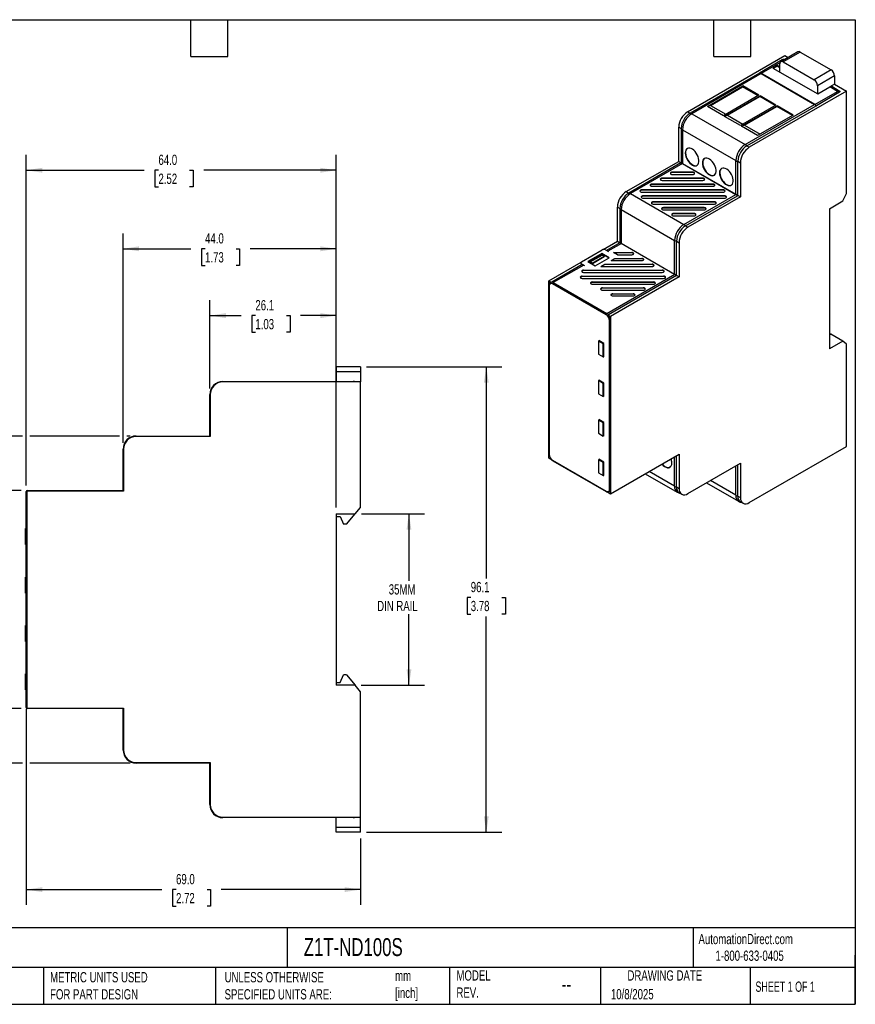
# Model space of a CAD drawing. Header units: millimetres. Extents: x 6 to 273, y 6 to 210.
# Tile 2 of 2: x 101 to 273, y 6 to 210. Entities that reach past the tile are written whole.
import ezdxf

# ---------------------------------------------------------------- set-up
doc = ezdxf.new("R2010")
doc.units = ezdxf.units.MM
doc.linetypes.add('SLD-Solid', pattern=[0])
doc.layers.add('DIMENSIONS', color=140, linetype='SLD-Solid', lineweight=25)
doc.layers.add('TEXT', color=140, linetype='SLD-Solid', lineweight=25)
doc.styles.add('SLDTEXTSTYLE0', font='TXT', dxfattribs={"width": 0.7})
doc.styles.add('SLDTEXTSTYLE1', font='TXT', dxfattribs={"width": 0.65})
doc.dimstyles.new('SLDDIMSTYLE1', dxfattribs={"dimtxt": 2.158008, "dimasz": 3.302, "dimexe": 0, "dimexo": 0.0625, "dimgap": 0.539502, "dimtad": 0, "dimtih": 1, "dimtoh": 1, "dimdec": 1, "dimrnd": 1e-09, "dimzin": 12, "dimdsep": 46, "dimtxsty": 'SLDTEXTSTYLE0', "dimsah": 1, "dimcen": 0.09, "dimadec": 0, "dimazin": 3, "dimtfac": 1, "dimtdec": 1, "dimtofl": 0, "dimtmove": 0, "dimatfit": 3, "dimfxl": 0, "dimfrac": 2, "dimtolj": 1, "dimtzin": 12, "dimarcsym": 0})
doc.dimstyles.new('SLDDIMSTYLE3', dxfattribs={"dimtxt": 2.158008, "dimasz": 3.302, "dimexe": 0, "dimexo": 0.0625, "dimgap": 0.539502, "dimtad": 0, "dimtih": 1, "dimtoh": 1, "dimdec": 1, "dimrnd": 1e-09, "dimzin": 4, "dimdsep": 46, "dimtxsty": 'SLDTEXTSTYLE0', "dimsah": 1, "dimcen": 0.09, "dimadec": 0, "dimazin": 1, "dimtfac": 1, "dimtdec": 1, "dimtofl": 0, "dimtmove": 0, "dimatfit": 3, "dimfxl": 0, "dimfrac": 2, "dimtolj": 1, "dimtzin": 12, "dimarcsym": 0})

# ---------------------------------------------------------------- blocks, each defined once
blk = doc.blocks.new('_D_4')
at = {"layer": 'DIMENSIONS'}
for p, q in [((171.12, 107.58), (184.1, 107.58)), ((180.92, 107.58), (180.92, 93.74)), ((180.92, 72.18), (180.92, 86.88)), ((171.09, 72.18), (184.1, 72.18))]:
    blk.add_line(p, q, dxfattribs=at)
for points in [[(180.92, 107.58), (180.42, 104.28), (181.43, 104.28)], [(180.92, 72.18), (181.43, 75.48), (180.42, 75.48)]]:
    blk.add_solid(points, dxfattribs=at)
at = {"layer": 'DIMENSIONS', "char_height": 2.117, "attachment_point": 1, "style": 'SLDTEXTSTYLE0'}
for s, insert in [('35MM', (176.75, 93.04)), ('DIN RAIL', (174.36, 89.61))]:
    blk.add_mtext(s, dxfattribs=dict(at, insert=insert))
blk = doc.blocks.new('_D_5')
at = {"layer": 'DIMENSIONS'}
for p, q in [((101.16, 123.63), (74.79, 123.63)), ((77.97, 123.63), (77.97, 94.22)), ((121.16, 123.63), (102.69, 123.63)), ((123.35, 123.63), (122.69, 123.63)), ((74.76, 90.31), (74.04, 90.31)), ((74.04, 90.31), (74.04, 86.88)), ((81.17, 90.31), (81.9, 90.31)), ((81.9, 90.31), (81.9, 86.88)), ((74.04, 86.88), (74.76, 86.88)), ((77.97, 56.13), (77.97, 86.4)), ((81.9, 86.88), (81.17, 86.88)), ((101.16, 56.13), (74.79, 56.13)), ((123.35, 56.13), (102.69, 56.13))]:
    blk.add_line(p, q, dxfattribs=at)
for points in [[(77.97, 123.63), (77.46, 120.33), (78.48, 120.33)], [(77.97, 56.13), (78.48, 59.43), (77.46, 59.43)]]:
    blk.add_solid(points, dxfattribs=at)
at = {"layer": 'DIMENSIONS', "char_height": 2.117, "attachment_point": 1, "style": 'SLDTEXTSTYLE0'}
for s, insert in [('67.5', (74.76, 93.52)), ('2.66', (74.76, 89.61))]:
    blk.add_mtext(s, dxfattribs=dict(at, insert=insert))
blk = doc.blocks.new('_D_6')
at = {"layer": 'DIMENSIONS'}
for p, q in [((100.85, 112.38), (88.6, 112.38)), ((91.77, 112.38), (91.77, 94.22)), ((88.57, 90.31), (87.84, 90.31)), ((87.84, 90.31), (87.84, 86.88)), ((94.98, 90.31), (95.7, 90.31)), ((95.7, 90.31), (95.7, 86.88)), ((87.84, 86.88), (88.57, 86.88)), ((91.77, 67.38), (91.77, 86.4)), ((95.7, 86.88), (94.98, 86.88)), ((100.85, 67.38), (88.6, 67.38))]:
    blk.add_line(p, q, dxfattribs=at)
for points in [[(91.77, 112.38), (91.27, 109.08), (92.28, 109.08)], [(91.77, 67.38), (92.28, 70.68), (91.27, 70.68)]]:
    blk.add_solid(points, dxfattribs=at)
at = {"layer": 'DIMENSIONS', "char_height": 2.117, "attachment_point": 1, "style": 'SLDTEXTSTYLE0'}
for s, insert in [('45.0', (88.57, 93.52)), ('1.77', (88.57, 89.61))]:
    blk.add_mtext(s, dxfattribs=dict(at, insert=insert))
blk = doc.blocks.new('_D_7')
at = {"layer": 'DIMENSIONS'}
for p, q in [((139.82, 133.45), (139.82, 151.66)), ((165.92, 108.85), (165.92, 151.66)), ((139.82, 148.48), (146.31, 148.48)), ((149.23, 148.48), (148.5, 148.48)), ((148.5, 148.48), (148.5, 145.05)), ((155.64, 148.48), (156.37, 148.48)), ((156.37, 148.48), (156.37, 145.05)), ((165.92, 148.48), (158.57, 148.48)), ((148.5, 145.05), (149.23, 145.05)), ((156.37, 145.05), (155.64, 145.05))]:
    blk.add_line(p, q, dxfattribs=at)
for points in [[(139.82, 148.48), (143.13, 147.97), (143.13, 148.99)], [(165.92, 148.48), (162.62, 148.99), (162.62, 147.97)]]:
    blk.add_solid(points, dxfattribs=at)
at = {"layer": 'DIMENSIONS', "char_height": 2.117, "attachment_point": 1, "style": 'SLDTEXTSTYLE0'}
for s, insert in [('26.1', (149.23, 151.69)), ('1.03', (149.23, 147.78))]:
    blk.add_mtext(s, dxfattribs=dict(at, insert=insert))
blk = doc.blocks.new('_D_8')
at = {"layer": 'DIMENSIONS'}
for p, q in [((121.92, 122.2), (121.92, 165.44)), ((165.92, 108.85), (165.92, 165.44)), ((121.92, 162.27), (135.91, 162.27)), ((138.84, 162.27), (138.11, 162.27)), ((138.11, 162.27), (138.11, 158.84)), ((145.25, 162.27), (145.97, 162.27)), ((145.97, 162.27), (145.97, 158.84)), ((165.92, 162.27), (148.17, 162.27)), ((138.11, 158.84), (138.84, 158.84)), ((145.97, 158.84), (145.25, 158.84))]:
    blk.add_line(p, q, dxfattribs=at)
for points in [[(121.92, 162.27), (125.23, 161.76), (125.23, 162.78)], [(165.92, 162.27), (162.62, 162.78), (162.62, 161.76)]]:
    blk.add_solid(points, dxfattribs=at)
at = {"layer": 'DIMENSIONS', "char_height": 2.117, "attachment_point": 1, "style": 'SLDTEXTSTYLE0'}
for s, insert in [('44.0', (138.84, 165.48)), ('1.73', (138.84, 161.57))]:
    blk.add_mtext(s, dxfattribs=dict(at, insert=insert))
blk = doc.blocks.new('_D_9')
at = {"layer": 'DIMENSIONS'}
for p, q in [((101.92, 113.45), (101.92, 181.66)), ((165.92, 108.85), (165.92, 181.66)), ((101.92, 178.48), (126.3, 178.48)), ((129.22, 178.48), (128.5, 178.48)), ((128.5, 178.48), (128.5, 175.05)), ((135.63, 178.48), (136.36, 178.48)), ((136.36, 178.48), (136.36, 175.05)), ((165.92, 178.48), (138.56, 178.48)), ((128.5, 175.05), (129.22, 175.05)), ((136.36, 175.05), (135.63, 175.05))]:
    blk.add_line(p, q, dxfattribs=at)
for points in [[(101.92, 178.48), (105.23, 177.97), (105.23, 178.99)], [(165.92, 178.48), (162.62, 178.99), (162.62, 177.97)]]:
    blk.add_solid(points, dxfattribs=at)
at = {"layer": 'DIMENSIONS', "char_height": 2.117, "attachment_point": 1, "style": 'SLDTEXTSTYLE0'}
for s, insert in [('64.0', (129.22, 181.69)), ('2.52', (129.22, 177.78))]:
    blk.add_mtext(s, dxfattribs=dict(at, insert=insert))
blk = doc.blocks.new('_D_10')
at = {"layer": 'DIMENSIONS'}
for p, q in [((101.92, 67.31), (101.92, 26.85)), ((170.92, 40.58), (170.92, 26.85)), ((101.92, 30.02), (129.93, 30.02)), ((132.85, 30.02), (132.13, 30.02)), ((132.13, 30.02), (132.13, 26.59)), ((139.26, 30.02), (139.99, 30.02)), ((139.99, 30.02), (139.99, 26.59)), ((170.92, 30.02), (142.19, 30.02)), ((132.13, 26.59), (132.85, 26.59)), ((139.99, 26.59), (139.26, 26.59))]:
    blk.add_line(p, q, dxfattribs=at)
for points in [[(101.92, 30.02), (105.23, 29.52), (105.23, 30.53)], [(170.92, 30.02), (167.62, 30.53), (167.62, 29.52)]]:
    blk.add_solid(points, dxfattribs=at)
at = {"layer": 'DIMENSIONS', "char_height": 2.117, "attachment_point": 1, "style": 'SLDTEXTSTYLE0'}
for s, insert in [('69.0', (132.85, 33.24)), ('2.72', (132.85, 29.32))]:
    blk.add_mtext(s, dxfattribs=dict(at, insert=insert))
blk = doc.blocks.new('_D_11')
at = {"layer": 'DIMENSIONS'}
for p, q in [((172.19, 137.91), (200.06, 137.91)), ((196.89, 137.91), (196.89, 94.22)), ((193.68, 90.31), (192.96, 90.31)), ((192.96, 90.31), (192.96, 86.88)), ((200.09, 90.31), (200.82, 90.31)), ((200.82, 90.31), (200.82, 86.88)), ((192.96, 86.88), (193.68, 86.88)), ((196.89, 41.85), (196.89, 86.4)), ((200.82, 86.88), (200.09, 86.88)), ((172.19, 41.85), (200.06, 41.85))]:
    blk.add_line(p, q, dxfattribs=at)
for points in [[(196.89, 137.91), (196.38, 134.61), (197.39, 134.61)], [(196.89, 41.85), (197.39, 45.15), (196.38, 45.15)]]:
    blk.add_solid(points, dxfattribs=at)
at = {"layer": 'DIMENSIONS', "char_height": 2.117, "attachment_point": 1, "style": 'SLDTEXTSTYLE0'}
for s, insert in [('96.1', (193.68, 93.52)), ('3.78', (193.68, 89.61))]:
    blk.add_mtext(s, dxfattribs=dict(at, insert=insert))

msp = doc.modelspace()

# ---------------------------------------------------------------- linework, layer by layer
for p, q in [((238.44, 190.56), (258.52, 202.15)), ((257.97, 201.24), (253.29, 198.54)), ((261.2, 202.92), (257.67, 200.88)), ((261.7, 202.87), (258.17, 200.83)), ((258.52, 202.15), (259.2, 201.76)), ((261.7, 202.87), (268.07, 199.2)), ((257.5, 200.66), (253.64, 198.43)), ((256.05, 199.58), (256.93, 200.09)), ((256.05, 199.58), (265.31, 194.23)), ((256.12, 199.54), (256.93, 200.01)), ((257.46, 199.78), (256.93, 200.09)), ((256.93, 200.09), (256.93, 200.01)), ((256.93, 200.01), (257.46, 199.7)), ((257.46, 198.76), (257.46, 200.42)), ((258.17, 200.83), (264.53, 197.16)), ((268.07, 199.2), (264.53, 197.16)), ((253.27, 198.53), (238.95, 190.26)), ((253.61, 198.42), (239.29, 190.15)), ((253.29, 198.54), (253.31, 198.53)), ((253.61, 198.42), (264.64, 192.05)), ((253.86, 198.31), (253.64, 198.43)), ((264.67, 192.07), (253.86, 198.31)), ((253.86, 198.31), (253.86, 198.27)), ((268.78, 197.97), (265.24, 195.93)), ((268.78, 197.97), (268.78, 196.23)), ((242.52, 191.64), (249.85, 195.87)), ((243.14, 191.86), (249.8, 195.71)), ((249.85, 195.87), (249.8, 195.71)), ((252.99, 193.87), (249.8, 195.71)), ((253.15, 193.96), (249.85, 195.87)), ((265.24, 195.93), (265.24, 194.27)), ((265.31, 194.23), (267.79, 195.66)), ((268.78, 196.23), (267.79, 195.66)), ((269.34, 194.76), (267.79, 195.66)), ((268.17, 195.8), (269.72, 194.9)), ((268.78, 196.23), (271.25, 194.8)), ((253.15, 193.96), (245.82, 189.73)), ((246.06, 189.6), (253.38, 193.82)), ((246.67, 189.82), (253.33, 193.67)), ((271.25, 194.8), (251.17, 183.21)), ((253.38, 193.82), (253.33, 193.67)), ((256.52, 191.82), (253.33, 193.67)), ((256.68, 191.92), (253.38, 193.82)), ((264.67, 192.07), (269.34, 194.76)), ((269.68, 194.49), (265.01, 191.79)), ((271.25, 173.65), (271.25, 194.8)), ((243.14, 191.86), (242.52, 191.64)), ((245.82, 189.73), (242.52, 191.64)), ((243.14, 191.86), (246.33, 190.02)), ((256.68, 191.92), (249.36, 187.69)), ((249.59, 187.55), (256.92, 191.78)), ((250.21, 187.78), (256.87, 191.63)), ((250.32, 183.78), (264.64, 192.05)), ((250.66, 183.5), (264.98, 191.77)), ((256.92, 191.78), (256.87, 191.63)), ((260.06, 189.78), (256.87, 191.63)), ((260.22, 189.88), (256.92, 191.78)), ((264.88, 191.87), (265.01, 191.79)), ((238.44, 190.56), (238.95, 190.26)), ((239.29, 190.15), (250.32, 183.78)), ((246.67, 189.82), (246.06, 189.6)), ((249.36, 187.69), (246.06, 189.6)), ((246.67, 189.82), (249.86, 187.98)), ((260.22, 189.88), (252.89, 185.65)), ((236.6, 187.37), (237.11, 187.08)), ((236.6, 180.31), (236.6, 187.37)), ((237.11, 187.08), (237.11, 180.14)), ((250.21, 187.78), (249.59, 187.55)), ((252.89, 185.65), (249.59, 187.55)), ((250.21, 187.78), (253.4, 185.94)), ((237.38, 186.84), (248.41, 180.48)), ((237.38, 186.84), (237.38, 179.9)), ((250.66, 183.5), (251.17, 183.21)), ((225.78, 174.07), (236.6, 180.31)), ((237.04, 179.98), (226.29, 173.77)), ((237.38, 179.86), (226.63, 173.66)), ((236.6, 180.31), (237.09, 180.03)), ((237.08, 180), (237.14, 179.96)), ((237.38, 179.9), (248.41, 173.53)), ((237.38, 179.86), (248.41, 173.49)), ((248.41, 173.53), (248.41, 180.48)), ((248.82, 180.32), (249.33, 180.03)), ((248.82, 173.38), (248.82, 180.32)), ((249.33, 180.03), (249.33, 172.96)), ((241.58, 176.85), (233.18, 176.85)), ((233.18, 176.76), (233.18, 176.85)), ((239.48, 178.06), (235.28, 178.06)), ((235.28, 177.98), (235.28, 178.06)), ((239.48, 177.98), (235.28, 177.98)), ((235.28, 177.6), (239.48, 177.6)), ((239.48, 177.98), (239.48, 178.06)), ((241.58, 176.76), (241.58, 176.85)), ((243.68, 175.64), (231.08, 175.64)), ((231.08, 175.55), (231.08, 175.64)), ((243.68, 175.55), (231.08, 175.55)), ((231.08, 175.18), (243.68, 175.18)), ((241.58, 176.76), (233.18, 176.76)), ((233.18, 176.39), (241.58, 176.39)), ((243.68, 175.55), (243.68, 175.64)), ((225.78, 174.07), (226.29, 173.77)), ((226.63, 173.66), (237.66, 167.29)), ((245.78, 174.43), (228.98, 174.43)), ((228.98, 174.34), (228.98, 174.43)), ((245.78, 174.34), (228.98, 174.34)), ((228.98, 173.97), (245.78, 173.97)), ((246.06, 173.19), (229.26, 173.19)), ((229.26, 173.1), (229.26, 173.19)), ((246.06, 173.1), (229.26, 173.1)), ((229.26, 172.72), (246.06, 172.72)), ((237.66, 167.29), (248.41, 173.49)), ((238, 167.01), (248.75, 173.22)), ((249.33, 172.96), (238.51, 166.72)), ((245.78, 174.34), (245.78, 174.43)), ((246.06, 173.1), (246.06, 173.19)), ((248.41, 173.53), (248.45, 173.51)), ((248.65, 173.31), (248.79, 173.24)), ((248.72, 173.39), (248.69, 173.41)), ((248.84, 173.25), (249.33, 172.96)), ((270.49, 172.15), (271.25, 173.65)), ((223.94, 170.88), (224.45, 170.59)), ((223.94, 163.82), (223.94, 170.88)), ((243.96, 171.97), (231.36, 171.97)), ((231.36, 171.89), (231.36, 171.97)), ((243.96, 171.89), (231.36, 171.89)), ((231.36, 171.51), (243.96, 171.51)), ((241.86, 170.76), (233.46, 170.76)), ((233.46, 170.67), (233.46, 170.76)), ((241.86, 170.67), (241.86, 170.76)), ((243.96, 171.89), (243.96, 171.97)), ((267.71, 170.55), (270.49, 172.15)), ((224.45, 170.59), (224.45, 163.65)), ((224.72, 170.35), (235.75, 163.98)), ((224.72, 170.35), (224.72, 163.41)), ((241.86, 170.67), (233.46, 170.67)), ((233.46, 170.3), (241.86, 170.3)), ((239.76, 169.55), (235.56, 169.55)), ((235.56, 169.46), (235.56, 169.55)), ((239.76, 169.46), (235.56, 169.46)), ((235.56, 169.09), (239.76, 169.09)), ((239.76, 169.46), (239.76, 169.55)), ((267.71, 170.55), (267.71, 141.65)), ((238, 167.01), (238.51, 166.72)), ((220.99, 162.11), (223.94, 163.82)), ((224.42, 163.5), (221.7, 161.93)), ((224.76, 163.39), (221.97, 161.78)), ((223.94, 163.82), (224.44, 163.53)), ((224.72, 163.41), (235.75, 157.04)), ((235.75, 157.04), (235.75, 163.98)), ((236.16, 163.83), (236.67, 163.53)), ((236.16, 156.89), (236.16, 163.83)), ((236.67, 163.53), (236.67, 156.47)), ((216.56, 159.59), (220.8, 162.04)), ((220.76, 161.28), (217.87, 159.62)), ((217.94, 159.58), (220.75, 161.2)), ((218.32, 159.55), (220.8, 160.98)), ((218.76, 159.31), (221.21, 160.73)), ((218.78, 159.26), (221.24, 160.67)), ((220.75, 161.2), (220.76, 161.28)), ((220.75, 161.2), (222.2, 160.37)), ((222.27, 160.41), (220.76, 161.28)), ((221.21, 160.73), (220.8, 160.98)), ((221.21, 160.73), (221.24, 160.67)), ((221.51, 162.04), (222.13, 161.68)), ((221.97, 161.78), (221.9, 161.81)), ((221.97, 161.78), (222.13, 161.68)), ((223.14, 161.51), (226.91, 161.51)), ((223.94, 161.05), (223.14, 161.51)), ((226.91, 161.42), (223.29, 161.42)), ((223.94, 161.05), (226.91, 161.05)), ((226.91, 161.42), (226.91, 161.51)), ((209.8, 155.65), (216.44, 159.48)), ((216.66, 159.02), (210.38, 155.4)), ((217.01, 158.92), (210.72, 155.29)), ((216.41, 159.39), (216.41, 159.31)), ((216.56, 159.18), (217.18, 158.82)), ((216.56, 159.18), (216.56, 159.1)), ((216.56, 159.1), (216.71, 159.01)), ((217.01, 158.92), (217.18, 158.82)), ((217.87, 159.62), (219.38, 158.74)), ((218.76, 159.31), (218.32, 159.55)), ((218.32, 159.51), (218.32, 159.55)), ((218.32, 159.51), (218.78, 159.26)), ((218.78, 159.26), (218.76, 159.31)), ((219.38, 158.74), (222.27, 160.41)), ((220.53, 158.62), (221.33, 159.08)), ((220.53, 158.62), (231.11, 158.62)), ((221.33, 159), (220.68, 158.62)), ((221.33, 159.08), (231.11, 159.08)), ((221.33, 159), (221.33, 159.08)), ((231.11, 159), (221.33, 159)), ((222.63, 159.83), (223.43, 160.3)), ((222.63, 159.83), (229.01, 159.83)), ((223.43, 160.21), (222.78, 159.83)), ((223.43, 160.3), (229.01, 160.3)), ((223.43, 160.21), (223.43, 160.3)), ((229.01, 160.21), (223.43, 160.21)), ((229.01, 160.21), (229.01, 160.3)), ((231.11, 159), (231.11, 159.08)), ((216.69, 156.63), (233.49, 156.63)), ((216.69, 156.54), (216.69, 156.63)), ((233.49, 156.54), (216.69, 156.54)), ((216.98, 157.87), (233.21, 157.87)), ((216.98, 157.78), (216.98, 157.87)), ((233.21, 157.78), (216.98, 157.78)), ((216.98, 157.41), (233.21, 157.41)), ((221.75, 148.92), (235.79, 157.02)), ((236.13, 156.74), (222.09, 148.64)), ((236.67, 156.47), (222.53, 148.31)), ((233.21, 157.78), (233.21, 157.87)), ((233.49, 156.54), (233.49, 156.63)), ((236.07, 156.9), (236.03, 156.92)), ((236.18, 156.75), (236.67, 156.47)), ((209.8, 155.65), (210.36, 155.33)), ((209.8, 119.07), (209.8, 155.65)), ((209.81, 154.71), (209.81, 119.93)), ((209.87, 154.63), (209.87, 119.85)), ((221.61, 148.67), (210.58, 155.04)), ((210.72, 155.29), (221.75, 148.92)), ((216.69, 156.17), (233.49, 156.17)), ((218.79, 155.42), (231.39, 155.42)), ((218.79, 155.33), (218.79, 155.42)), ((231.39, 155.33), (218.79, 155.33)), ((218.79, 154.95), (231.39, 154.95)), ((231.39, 155.33), (231.39, 155.42)), ((220.89, 154.2), (229.29, 154.2)), ((220.89, 154.12), (220.89, 154.2)), ((229.29, 154.12), (220.89, 154.12)), ((220.89, 153.74), (229.29, 153.74)), ((222.99, 152.99), (227.19, 152.99)), ((222.99, 152.91), (222.99, 152.99)), ((227.19, 152.91), (222.99, 152.91)), ((222.99, 152.53), (227.19, 152.53)), ((227.19, 152.91), (227.19, 152.99)), ((229.29, 154.12), (229.29, 154.2)), ((221.97, 148.63), (222.53, 148.31)), ((222.32, 112.66), (222.32, 147.45)), ((222.51, 112.63), (222.51, 147.42)), ((222.53, 148.31), (222.53, 111.72)), ((267.71, 144.89), (267.99, 144.67)), ((267.71, 144.5), (267.99, 144.67)), ((270.47, 143.24), (267.99, 144.67)), ((220.02, 143.22), (220.17, 143.3)), ((220.02, 143.22), (220.02, 140.53)), ((221.01, 142.65), (220.02, 143.22)), ((220.09, 143.35), (220.09, 143.26)), ((221.15, 142.73), (220.09, 143.35)), ((220.16, 143.31), (220.16, 143.3)), ((221.01, 142.65), (221.15, 142.73)), ((221.01, 139.95), (221.01, 142.65)), ((221.15, 139.96), (221.15, 142.73)), ((270.47, 143.24), (267.71, 141.65)), ((271.25, 142.6), (270.47, 143.24)), ((271.25, 121.48), (271.25, 142.6)), ((220.02, 140.53), (221.01, 139.95)), ((221.01, 139.95), (221.15, 140.03)), ((221.08, 140), (221.15, 139.96)), ((165.92, 137.91), (165.92, 136.91)), ((170.92, 137.91), (165.92, 137.91)), ((170.92, 136.91), (165.92, 136.91)), ((165.92, 136.91), (165.92, 134.88)), ((170.92, 137.91), (170.92, 136.91)), ((170.92, 136.91), (170.92, 134.78)), ((142.52, 134.88), (162.77, 134.88)), ((142.52, 134.88), (142.52, 134.78)), ((170.92, 134.78), (142.52, 134.78)), ((162.77, 134.88), (162.77, 134.78)), ((162.82, 134.88), (162.81, 134.88)), ((162.82, 134.78), (162.82, 134.88)), ((162.82, 134.88), (169.42, 134.88)), ((169.42, 134.88), (169.42, 134.78)), ((170.92, 108.88), (170.92, 134.78)), ((220.17, 135.14), (220.02, 135.06)), ((220.02, 135.06), (220.02, 132.36)), ((221.01, 134.48), (220.02, 135.06)), ((220.09, 135.18), (220.09, 135.09)), ((221.15, 134.57), (220.09, 135.18)), ((220.16, 135.14), (220.16, 135.13)), ((221.15, 134.56), (221.01, 134.48)), ((221.01, 131.79), (221.01, 134.48)), ((221.15, 131.79), (221.15, 134.57)), ((139.82, 132.18), (139.92, 132.18)), ((139.82, 123.68), (139.82, 132.18)), ((139.92, 132.18), (139.92, 123.53)), ((220.02, 132.36), (221.01, 131.79)), ((221.15, 131.87), (221.01, 131.79)), ((221.08, 131.83), (221.15, 131.79)), ((220.17, 126.97), (220.02, 126.89)), ((220.02, 126.89), (220.02, 124.2)), ((221.01, 126.32), (220.02, 126.89)), ((220.09, 127.01), (220.09, 126.93)), ((221.15, 126.4), (220.09, 127.01)), ((220.16, 126.98), (220.16, 126.97)), ((221.15, 126.4), (221.01, 126.32)), ((221.01, 123.62), (221.01, 126.32)), ((221.15, 123.63), (221.15, 126.4)), ((220.02, 124.2), (221.01, 123.62)), ((124.62, 123.63), (139.82, 123.63)), ((124.62, 123.63), (124.62, 123.53)), ((139.92, 123.53), (124.62, 123.53)), ((139.92, 123.68), (139.82, 123.68)), ((139.82, 123.63), (139.82, 123.53)), ((139.87, 123.63), (139.92, 123.63)), ((139.87, 123.53), (139.87, 123.63)), ((221.15, 123.7), (221.01, 123.62)), ((221.08, 123.66), (221.15, 123.63)), ((121.92, 120.93), (122.02, 120.93)), ((121.92, 112.43), (121.92, 120.93)), ((122.02, 120.93), (122.02, 112.28)), ((222.53, 111.72), (236.67, 119.89)), ((236.67, 119.89), (236.67, 112.83)), ((251.17, 109.88), (271.25, 121.48)), ((209.8, 119.07), (210.32, 118.77)), ((210.58, 118.62), (221.61, 112.26)), ((210.62, 118.53), (221.65, 112.16)), ((220.17, 118.81), (220.02, 118.72)), ((220.02, 118.72), (220.02, 116.03)), ((221.01, 118.15), (220.02, 118.72)), ((220.09, 118.85), (220.09, 118.76)), ((221.15, 118.24), (220.09, 118.85)), ((220.16, 118.81), (220.16, 118.8)), ((221.15, 118.23), (221.01, 118.15)), ((221.01, 115.46), (221.01, 118.15)), ((221.15, 115.46), (221.15, 118.24)), ((235.75, 113.27), (235.75, 119.36)), ((236.16, 113.12), (236.16, 119.59)), ((238.51, 111.76), (249.33, 118.01)), ((249.33, 118.01), (249.33, 110.95)), ((220.02, 116.03), (221.01, 115.46)), ((229.69, 115.86), (236.31, 112.04)), ((235.75, 113.27), (230.48, 116.32)), ((248.41, 111.4), (248.41, 117.48)), ((248.82, 111.24), (248.82, 117.72)), ((221.15, 115.54), (221.01, 115.46)), ((221.08, 115.5), (221.15, 115.46)), ((242.35, 113.98), (248.97, 110.16)), ((248.41, 111.4), (243.14, 114.44)), ((101.92, 111.18), (101.92, 112.18)), ((102.02, 112.28), (102.02, 67.48)), ((122.02, 112.28), (102.02, 112.28)), ((102.12, 112.38), (102.12, 112.28)), ((102.12, 112.38), (121.97, 112.38)), ((122.02, 112.43), (121.92, 112.43)), ((121.97, 112.28), (121.97, 112.38)), ((122.02, 112.38), (121.97, 112.38)), ((221.97, 112.05), (222.53, 111.72)), ((236.16, 113.12), (236.67, 112.83)), ((236.7, 111.93), (237.21, 111.64)), ((101.92, 68.58), (101.92, 111.18)), ((102.02, 111.18), (101.92, 111.18)), ((248.82, 111.24), (249.33, 110.95)), ((249.36, 110.05), (249.87, 109.76)), ((169.85, 107.58), (170.92, 108.88)), ((165.92, 107.58), (169.85, 107.58)), ((165.92, 107.58), (165.92, 72.18)), ((165.92, 107.01), (166.72, 107.01)), ((166.72, 107.01), (167.42, 105.41)), ((168.02, 105.41), (169.82, 107.58)), ((101.77, 101.23), (101.77, 104.53)), ((101.77, 104.53), (101.92, 104.53)), ((168.02, 105.41), (167.42, 105.41)), ((101.77, 101.23), (101.92, 101.23)), ((101.77, 91.23), (101.77, 94.53)), ((101.92, 94.53), (101.77, 94.53)), ((101.92, 91.23), (101.77, 91.23)), ((101.77, 81.23), (101.77, 84.53)), ((101.92, 84.53), (101.77, 84.53)), ((101.92, 81.23), (101.77, 81.23)), ((101.77, 71.23), (101.77, 74.53)), ((101.92, 74.53), (101.77, 74.53)), ((166.72, 72.75), (167.42, 74.35)), ((168.02, 74.35), (167.42, 74.35)), ((168.02, 74.35), (169.82, 72.18)), ((101.92, 71.23), (101.77, 71.23)), ((165.92, 72.75), (166.72, 72.75)), ((169.82, 72.18), (165.92, 72.18)), ((170.92, 70.85), (169.82, 72.18)), ((170.92, 44.98), (170.92, 70.85)), ((102.02, 68.58), (101.92, 68.58)), ((101.92, 67.58), (101.92, 68.58)), ((102.02, 67.48), (122.02, 67.48)), ((102.12, 67.48), (102.12, 67.38)), ((121.97, 67.38), (102.12, 67.38)), ((121.92, 58.83), (121.92, 67.33)), ((121.92, 67.33), (122.02, 67.33)), ((121.97, 67.48), (121.97, 67.38)), ((121.97, 67.38), (122.02, 67.38)), ((122.02, 67.48), (122.02, 58.83)), ((122.02, 58.83), (121.92, 58.83)), ((124.62, 56.23), (139.92, 56.23)), ((124.62, 56.23), (124.62, 56.13)), ((139.82, 56.13), (124.62, 56.13)), ((139.82, 56.23), (139.82, 56.13)), ((139.82, 47.58), (139.82, 56.08)), ((139.82, 56.08), (139.92, 56.08)), ((139.87, 56.23), (139.87, 56.13)), ((139.87, 56.13), (139.92, 56.13)), ((139.92, 56.23), (139.92, 47.58)), ((139.92, 47.58), (139.82, 47.58)), ((142.52, 44.98), (170.92, 44.98)), ((142.52, 44.98), (142.52, 44.88)), ((162.77, 44.88), (142.52, 44.88)), ((162.77, 44.98), (162.77, 44.88)), ((162.81, 44.88), (162.82, 44.88)), ((162.82, 44.88), (162.82, 44.98)), ((169.42, 44.88), (162.82, 44.88)), ((165.92, 42.85), (165.92, 44.88)), ((169.42, 44.98), (169.42, 44.88)), ((170.92, 42.85), (170.92, 44.98)), ((170.92, 42.85), (165.92, 42.85)), ((165.92, 41.85), (165.92, 42.85)), ((170.92, 41.85), (170.92, 42.85)), ((170.92, 41.85), (165.92, 41.85))]:
    msp.add_line(p, q)
at = {"flags": 128}
for points in [[(237.95, 182.03), (237.97, 181.68), (238.06, 181.32), (238.2, 180.95), (238.39, 180.59), (238.61, 180.26), (238.87, 179.96), (239.15, 179.72), (239.43, 179.54), (239.71, 179.42), (239.98, 179.38), (240.23, 179.42), (240.43, 179.53), (240.6, 179.7), (240.71, 179.94), (240.77, 180.23), (240.77, 180.56), (240.71, 180.92), (240.6, 181.29), (240.43, 181.65), (240.23, 182), (239.98, 182.32), (239.71, 182.59), (239.43, 182.8), (239.15, 182.95), (238.87, 183.02), (238.61, 183.03), (238.39, 182.96), (238.2, 182.81), (238.06, 182.6), (237.97, 182.34), (237.95, 182.03)], [(238.35, 182.93), (238.23, 182.81), (238.1, 182.59), (238.03, 182.31), (238.01, 181.99), (238.06, 181.63), (238.16, 181.26), (238.31, 180.89), (238.51, 180.54), (238.74, 180.21), (239.01, 179.93), (239.29, 179.7), (239.57, 179.54), (239.86, 179.44), (240.12, 179.42), (240.35, 179.47)], [(241.48, 179.98), (241.51, 179.64), (241.6, 179.27), (241.73, 178.91), (241.92, 178.55), (242.15, 178.21), (242.4, 177.92), (242.68, 177.68), (242.97, 177.5), (243.25, 177.38), (243.52, 177.34), (243.76, 177.38), (243.97, 177.48), (244.13, 177.66), (244.24, 177.9), (244.3, 178.19), (244.3, 178.52), (244.24, 178.88), (244.13, 179.25), (243.97, 179.61), (243.76, 179.96), (243.52, 180.27), (243.25, 180.54), (242.97, 180.76), (242.68, 180.91), (242.4, 180.98), (242.15, 180.99), (241.92, 180.91), (241.73, 180.77), (241.6, 180.56), (241.51, 180.3), (241.48, 179.98)], [(241.88, 180.89), (241.76, 180.77), (241.64, 180.55), (241.56, 180.27), (241.55, 179.94), (241.59, 179.59), (241.69, 179.22), (241.84, 178.85), (242.04, 178.5), (242.28, 178.17), (242.54, 177.89), (242.82, 177.66), (243.11, 177.5), (243.39, 177.4), (243.65, 177.38), (243.88, 177.43)], [(245.02, 177.94), (245.05, 177.6), (245.13, 177.23), (245.27, 176.86), (245.46, 176.51), (245.68, 176.17), (245.94, 175.88), (246.22, 175.64), (246.5, 175.45), (246.79, 175.34), (247.05, 175.3), (247.3, 175.34), (247.5, 175.44), (247.67, 175.62), (247.78, 175.86), (247.84, 176.15), (247.84, 176.48), (247.78, 176.84), (247.67, 177.21), (247.5, 177.57), (247.3, 177.92), (247.05, 178.23), (246.79, 178.5), (246.5, 178.72), (246.22, 178.86), (245.94, 178.94), (245.68, 178.94), (245.46, 178.87), (245.27, 178.73), (245.13, 178.52), (245.05, 178.26), (245.02, 177.94)], [(245.42, 178.85), (245.3, 178.73), (245.17, 178.51), (245.1, 178.23), (245.08, 177.9), (245.13, 177.55), (245.23, 177.18), (245.38, 176.81), (245.58, 176.46), (245.81, 176.13), (246.08, 175.85), (246.36, 175.62), (246.65, 175.45), (246.93, 175.36), (247.19, 175.34), (247.42, 175.39)], [(233.18, 176.85), (233.03, 176.83), (232.9, 176.78), (232.81, 176.71), (232.78, 176.62), (232.81, 176.53), (232.9, 176.46), (233.03, 176.41), (233.18, 176.39)], [(235.28, 178.06), (235.13, 178.05), (235, 178), (234.91, 177.92), (234.88, 177.83), (234.91, 177.74), (235, 177.67), (235.13, 177.62), (235.28, 177.6)], [(239.48, 177.6), (239.63, 177.62), (239.76, 177.67), (239.85, 177.74), (239.88, 177.83), (239.85, 177.92), (239.76, 178), (239.63, 178.05), (239.48, 178.06)], [(241.58, 176.39), (241.73, 176.41), (241.86, 176.46), (241.95, 176.53), (241.98, 176.62), (241.95, 176.71), (241.86, 176.78), (241.73, 176.83), (241.58, 176.85)], [(231.08, 175.64), (230.93, 175.62), (230.8, 175.57), (230.71, 175.5), (230.68, 175.41), (230.71, 175.32), (230.8, 175.24), (230.93, 175.19), (231.08, 175.18)], [(243.68, 175.18), (243.83, 175.19), (243.96, 175.24), (244.05, 175.32), (244.08, 175.41), (244.05, 175.5), (243.96, 175.57), (243.83, 175.62), (243.68, 175.64)], [(228.98, 174.43), (228.83, 174.41), (228.7, 174.36), (228.61, 174.28), (228.58, 174.2), (228.61, 174.11), (228.7, 174.03), (228.83, 173.98), (228.98, 173.97)], [(229.26, 173.19), (229.11, 173.17), (228.98, 173.12), (228.89, 173.04), (228.86, 172.95), (228.89, 172.87), (228.98, 172.79), (229.11, 172.74), (229.26, 172.72)], [(245.78, 173.97), (245.93, 173.98), (246.06, 174.03), (246.15, 174.11), (246.18, 174.2), (246.15, 174.28), (246.06, 174.36), (245.93, 174.41), (245.78, 174.43)], [(246.06, 172.72), (246.22, 172.74), (246.35, 172.79), (246.43, 172.87), (246.46, 172.95), (246.43, 173.04), (246.35, 173.12), (246.22, 173.17), (246.06, 173.19)], [(231.36, 171.97), (231.21, 171.96), (231.08, 171.91), (230.99, 171.83), (230.96, 171.74), (230.99, 171.65), (231.08, 171.58), (231.21, 171.53), (231.36, 171.51)], [(233.46, 170.76), (233.31, 170.74), (233.18, 170.69), (233.09, 170.62), (233.06, 170.53), (233.09, 170.44), (233.18, 170.37), (233.31, 170.32), (233.46, 170.3)], [(241.86, 170.3), (242.02, 170.32), (242.15, 170.37), (242.23, 170.44), (242.26, 170.53), (242.23, 170.62), (242.15, 170.69), (242.02, 170.74), (241.86, 170.76)], [(243.96, 171.51), (244.12, 171.53), (244.25, 171.58), (244.33, 171.65), (244.36, 171.74), (244.33, 171.83), (244.25, 171.91), (244.12, 171.96), (243.96, 171.97)], [(235.56, 169.55), (235.41, 169.53), (235.28, 169.48), (235.19, 169.41), (235.16, 169.32), (235.19, 169.23), (235.28, 169.15), (235.41, 169.1), (235.56, 169.09)], [(239.76, 169.09), (239.92, 169.1), (240.05, 169.15), (240.13, 169.23), (240.16, 169.32), (240.13, 169.41), (240.05, 169.48), (239.92, 169.53), (239.76, 169.55)], [(226.91, 161.05), (227.06, 161.06), (227.19, 161.11), (227.28, 161.19), (227.31, 161.28), (227.28, 161.36), (227.19, 161.44), (227.06, 161.49), (226.91, 161.51)], [(229.01, 159.83), (229.16, 159.85), (229.29, 159.9), (229.38, 159.98), (229.41, 160.06), (229.38, 160.15), (229.29, 160.23), (229.16, 160.28), (229.01, 160.3)], [(231.11, 158.62), (231.26, 158.64), (231.39, 158.69), (231.48, 158.76), (231.51, 158.85), (231.48, 158.94), (231.39, 159.02), (231.26, 159.07), (231.11, 159.08)], [(216.69, 156.63), (216.54, 156.61), (216.41, 156.56), (216.32, 156.49), (216.29, 156.4), (216.32, 156.31), (216.41, 156.23), (216.54, 156.18), (216.69, 156.17)], [(216.98, 157.87), (216.82, 157.85), (216.69, 157.8), (216.61, 157.73), (216.58, 157.64), (216.61, 157.55), (216.69, 157.48), (216.82, 157.43), (216.98, 157.41)], [(233.21, 157.41), (233.36, 157.43), (233.49, 157.48), (233.58, 157.55), (233.61, 157.64), (233.58, 157.73), (233.49, 157.8), (233.36, 157.85), (233.21, 157.87)], [(233.49, 156.17), (233.65, 156.18), (233.78, 156.23), (233.86, 156.31), (233.89, 156.4), (233.86, 156.49), (233.78, 156.56), (233.65, 156.61), (233.49, 156.63)], [(218.79, 155.42), (218.64, 155.4), (218.51, 155.35), (218.42, 155.27), (218.39, 155.19), (218.42, 155.1), (218.51, 155.02), (218.64, 154.97), (218.79, 154.95)], [(231.39, 154.95), (231.55, 154.97), (231.68, 155.02), (231.76, 155.1), (231.79, 155.19), (231.76, 155.27), (231.68, 155.35), (231.55, 155.4), (231.39, 155.42)], [(220.89, 154.2), (220.74, 154.19), (220.61, 154.14), (220.52, 154.06), (220.49, 153.97), (220.52, 153.89), (220.61, 153.81), (220.74, 153.76), (220.89, 153.74)], [(222.99, 152.99), (222.84, 152.97), (222.71, 152.92), (222.62, 152.85), (222.59, 152.76), (222.62, 152.67), (222.71, 152.6), (222.84, 152.55), (222.99, 152.53)], [(227.19, 152.53), (227.35, 152.55), (227.48, 152.6), (227.56, 152.67), (227.59, 152.76), (227.56, 152.85), (227.48, 152.92), (227.35, 152.97), (227.19, 152.99)], [(229.29, 153.74), (229.45, 153.76), (229.58, 153.81), (229.66, 153.89), (229.69, 153.97), (229.66, 154.06), (229.58, 154.14), (229.45, 154.19), (229.29, 154.2)], [(233.12, 117.84), (233.15, 117.8), (233.42, 117.53), (233.7, 117.32), (233.99, 117.17), (234.26, 117.09), (234.52, 117.09), (234.75, 117.16), (234.93, 117.31), (235.07, 117.51), (235.16, 117.78), (235.19, 118.09)], [(221.97, 112.05), (222.09, 112.04), (222.19, 112.06), (222.28, 112.11), (222.36, 112.17), (222.43, 112.26), (222.47, 112.37), (222.5, 112.49), (222.51, 112.63)]]:
    msp.add_lwpolyline(points, dxfattribs=at)
for centre, radius, start, end in [((257.91, 200.52), 0.729, 66.4152, 84.9151), ((261.41, 202.46), 0.503, 54.3824, 114.3071), ((257.89, 200.49), 0.437, 50.7967, 189.214), ((267.24, 197.9), 1.54, 2.6055, 57.3945), ((253.19, 197.73), 0.809, 58.6281, 84.1755), ((263.7, 195.86), 1.54, 2.6055, 57.3945), ((268.33, 194.76), 1.05, 98.8192, 121.0678), ((269.88, 193.86), 1.05, 98.8192, 121.0678), ((268.59, 193.49), 1.48, 42.1795, 59.2491), ((263.88, 190.78), 1.48, 42.1795, 59.2491), ((263.92, 190.8), 1.48, 42.1795, 59.2491), ((240.59, 187.19), 4, 122.6055, 177.3945), ((241.1, 186.9), 4, 122.6055, 177.3945), ((241.51, 186.66), 4.13, 122.4764, 177.5236), ((238.87, 189.46), 0.809, 58.6281, 84.1755), ((237.77, 187.55), 0.809, 215.8329, 241.3775), ((252.54, 180.3), 4.13, 122.4763, 177.5237), ((252.81, 180.14), 4, 122.6055, 177.3945), ((253.32, 179.84), 4, 122.6055, 177.3945), ((249.57, 182.51), 1.48, 42.1795, 59.2491), ((236.96, 179.17), 0.809, 58.6281, 84.1755), ((236.99, 179.19), 0.809, 58.6281, 84.1755), ((237.77, 180.61), 0.809, 215.8329, 241.3775), ((249.13, 181.76), 1.48, 240.7562, 257.8226), ((235.22, 177.62), 0.367, 80.5978, 153.6851), ((239.54, 177.62), 0.367, 26.3149, 99.4022), ((231.02, 175.19), 0.367, 80.5978, 153.6851), ((233.12, 176.4), 0.367, 80.5978, 153.6851), ((241.64, 176.4), 0.367, 26.3149, 99.4022), ((243.74, 175.19), 0.367, 26.3149, 99.4022), ((227.94, 170.7), 4, 122.6055, 177.3945), ((228.45, 170.41), 4, 122.6055, 177.3945), ((228.85, 170.17), 4.13, 122.4764, 177.5236), ((226.21, 172.97), 0.809, 58.6281, 84.1755), ((228.92, 173.98), 0.367, 80.5978, 153.6851), ((229.2, 172.74), 0.367, 80.5978, 153.6851), ((245.84, 173.98), 0.367, 26.3149, 99.4022), ((246.12, 172.74), 0.367, 26.3149, 99.4022), ((249.13, 174.82), 1.48, 240.7562, 257.8226), ((247.66, 172.23), 1.48, 42.1795, 59.2491), ((249.13, 174.71), 1.38, 240.4169, 253.0174), ((247.69, 172.25), 1.48, 42.1795, 59.2491), ((231.3, 171.52), 0.367, 80.5978, 153.6851), ((244.02, 171.52), 0.367, 26.3149, 99.4022), ((225.11, 171.06), 0.809, 215.8329, 241.3775), ((233.4, 170.31), 0.367, 80.5978, 153.6851), ((235.5, 169.1), 0.367, 80.5978, 153.6851), ((239.82, 169.1), 0.367, 26.3149, 99.4022), ((241.92, 170.31), 0.367, 26.3149, 99.4022), ((239.88, 163.8), 4.13, 122.4763, 177.5237), ((240.15, 163.65), 4, 122.6055, 177.3945), ((240.66, 163.35), 4, 122.6055, 177.3945), ((236.91, 166.02), 1.48, 42.1795, 59.2491), ((224.34, 162.7), 0.809, 58.6281, 84.1755), ((225.11, 164.12), 0.809, 215.8329, 241.3775), ((236.47, 165.27), 1.48, 240.7562, 257.8226), ((221.15, 161.36), 0.769, 62.6097, 117.3903), ((226.97, 161.06), 0.367, 26.3149, 99.4022), ((216.63, 159.39), 0.218, 110.7834, 249.2166), ((216.66, 159.33), 0.251, 185.6948, 245.6253), ((229.07, 159.85), 0.367, 26.3149, 99.4022), ((231.17, 158.63), 0.367, 26.3149, 99.4022), ((216.63, 156.18), 0.367, 80.5978, 153.6851), ((216.92, 157.42), 0.367, 80.5978, 153.6851), ((233.27, 157.42), 0.367, 26.3149, 99.4022), ((233.55, 156.18), 0.367, 26.3149, 99.4022), ((236.47, 158.33), 1.48, 240.7562, 257.8226), ((235.03, 155.75), 1.48, 42.1795, 59.2491), ((236.47, 158.22), 1.38, 240.4169, 253.0174), ((209.91, 154.72), 0.0955, 183.9231, 247.3821), ((210.29, 154.89), 0.45, 80.8298, 167.5123), ((210.3, 154.7), 0.437, 50.7967, 189.214), ((210.3, 154.6), 0.809, 58.6281, 84.1755), ((210.89, 155.03), 0.307, 122.6055, 177.3945), ((218.73, 154.97), 0.367, 80.5978, 153.6851), ((231.45, 154.97), 0.367, 26.3149, 99.4022), ((220.83, 153.76), 0.367, 80.5978, 153.6851), ((222.93, 152.54), 0.367, 80.5978, 153.6851), ((227.25, 152.54), 0.367, 26.3149, 99.4022), ((229.35, 153.76), 0.367, 26.3149, 99.4022), ((221.92, 148.66), 0.307, 122.6055, 177.3945), ((220.78, 147.38), 1.54, 2.6055, 57.3945), ((221, 147.65), 1.48, 42.1795, 59.2491), ((220.68, 147.33), 1.83, 2.8879, 45.2813), ((222.46, 147.72), 0.307, 242.6428, 279.7711), ((142.52, 132.18), 2.7, 90, 180), ((142.52, 132.18), 2.6, 90, 180), ((169.42, 133.38), 1.5, 68.9605, 90), ((124.62, 120.93), 2.7, 90, 180), ((124.62, 120.93), 2.6, 90, 180), ((209.92, 119.94), 0.101, 185.8452, 245.4749), ((211.41, 119.92), 1.54, 182.6055, 237.3945), ((210.68, 118.61), 0.0986, 173.7012, 234.9867), ((234.51, 118.71), 1.57, 212.3343, 279.1823), ((232.58, 118.04), 2.61, 1.1831, 20.2141), ((102.12, 112.18), 0.2, 90, 180), ((221.89, 112.59), 0.437, 230.7967, 9.214), ((221.71, 112.25), 0.101, 174.3804, 234.2935), ((222.46, 112.94), 0.307, 242.6428, 279.7711), ((236.47, 114.56), 1.48, 240.7562, 257.8226), ((237.1, 113.14), 1.36, 174.3415, 234.3046), ((237.44, 112.98), 1.28, 173.7012, 234.9867), ((237.79, 112.64), 1.14, 170.786, 309.2033), ((249.76, 111.26), 1.36, 174.3415, 234.3046), ((249.13, 112.68), 1.48, 240.7562, 257.8226), ((250.09, 111.1), 1.28, 173.7012, 234.9867), ((250.45, 110.76), 1.14, 170.786, 309.2033), ((102.12, 67.58), 0.2, 180, 270), ((124.62, 58.83), 2.7, 180, 270), ((124.62, 58.83), 2.6, 180, 270), ((142.52, 47.58), 2.7, 180, 270), ((142.52, 47.58), 2.6, 180, 270), ((169.42, 46.38), 1.5, 270, 291.0395)]:
    msp.add_arc(centre, radius, start, end)
for points, knots in [([(258.46, 201.34), (258.45, 201.34), (258.38, 201.35), (258.26, 201.34), (258.1, 201.31), (258.01, 201.27), (257.97, 201.24)], [0, 0, 0, 0, 0.069321, 0.35952, 0.678632, 1, 1, 1, 1]), ([(269.72, 194.9), (269.82, 194.85), (269.86, 194.77), (269.84, 194.61), (269.78, 194.54), (269.68, 194.49)], [0, 0, 0, 0, 0.5, 0.5, 1, 1, 1, 1]), ([(237.09, 180.03), (237.09, 180.02), (237.09, 180.01), (237.09, 180), (237.08, 180), (237.08, 180), (237.08, 180)], [0, 0, 0, 0, 0.00003981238, 0.00003981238, 0.00003981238, 0.0000572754, 0.0000572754, 0.0000572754, 0.0000572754]), ([(237.21, 180.04), (237.21, 180.04), (237.2, 180.03), (237.19, 180.03), (237.19, 180.03), (237.18, 180.03), (237.16, 180.03), (237.13, 180.03), (237.11, 180.03), (237.09, 180.03)], [0, 0, 0, 0, 0.125, 0.125, 0.25, 0.25, 0.5, 0.5, 1, 1, 1, 1]), ([(248.84, 173.25), (248.82, 173.27), (248.8, 173.29), (248.77, 173.33), (248.76, 173.34), (248.74, 173.36), (248.74, 173.37), (248.73, 173.38), (248.72, 173.39), (248.72, 173.39)], [0, 0, 0, 0, 0.5, 0.5, 0.75, 0.75, 0.875, 0.875, 1, 1, 1, 1]), ([(248.79, 173.24), (248.79, 173.24), (248.79, 173.24), (248.8, 173.24), (248.81, 173.24), (248.81, 173.25), (248.82, 173.25), (248.83, 173.25), (248.83, 173.25), (248.84, 173.25)], [0, 0, 0, 0, 0.00001652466, 0.00001652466, 0.00001652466, 0.0000402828, 0.0000402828, 0.0000402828, 0.00005757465, 0.00005757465, 0.00005757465, 0.00005757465]), ([(224.44, 163.53), (224.44, 163.53), (224.43, 163.52), (224.43, 163.51), (224.43, 163.51), (224.42, 163.51), (224.42, 163.5)], [0, 0, 0, 0, 0.00003981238, 0.00003981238, 0.00003981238, 0.0000572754, 0.0000572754, 0.0000572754, 0.0000572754]), ([(224.55, 163.55), (224.55, 163.54), (224.55, 163.54), (224.54, 163.54), (224.53, 163.54), (224.52, 163.53), (224.51, 163.53), (224.48, 163.53), (224.46, 163.53), (224.44, 163.53)], [0, 0, 0, 0, 0.125, 0.125, 0.25, 0.25, 0.5, 0.5, 1, 1, 1, 1]), ([(236.07, 156.9), (236.07, 156.89), (236.07, 156.89), (236.08, 156.87), (236.08, 156.87), (236.1, 156.85), (236.11, 156.84), (236.14, 156.8), (236.16, 156.78), (236.18, 156.75)], [0, 0, 0, 0, 0.125, 0.125, 0.25, 0.25, 0.5, 0.5, 1, 1, 1, 1]), ([(236.18, 156.75), (236.17, 156.75), (236.15, 156.75), (236.14, 156.75), (236.14, 156.75), (236.13, 156.75), (236.13, 156.74)], [0, 0, 0, 0, 0.00003981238, 0.00003981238, 0.00003981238, 0.0000572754, 0.0000572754, 0.0000572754, 0.0000572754]), ([(209.85, 154.97), (209.83, 154.9), (209.82, 154.82), (209.82, 154.73), (209.81, 154.71)], [0, 0, 0, 0, 0.841885, 1, 1, 1, 1]), ([(210.38, 155.4), (210.38, 155.4), (210.37, 155.39), (210.37, 155.39), (210.36, 155.38), (210.36, 155.38), (210.36, 155.37), (210.36, 155.36), (210.36, 155.35), (210.36, 155.34), (210.36, 155.34), (210.36, 155.33), (210.36, 155.33)], [0, 0, 0, 0, 0.0000290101, 0.0000290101, 0.0000290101, 0.0000577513, 0.0000577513, 0.0000577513, 0.0001073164, 0.0001073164, 0.0001073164, 0.0001280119, 0.0001280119, 0.0001280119, 0.0001280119]), ([(221.97, 148.63), (221.99, 148.63), (222, 148.63), (222.02, 148.63), (222.03, 148.63), (222.04, 148.63), (222.06, 148.63), (222.07, 148.63), (222.08, 148.63), (222.08, 148.64), (222.09, 148.64), (222.09, 148.64), (222.09, 148.64)], [0, 0, 0, 0, 0.0000476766, 0.0000476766, 0.0000476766, 0.0000877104, 0.0000877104, 0.0000877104, 0.0001168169, 0.0001168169, 0.0001168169, 0.0001282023, 0.0001282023, 0.0001282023, 0.0001282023]), ([(209.81, 119.93), (209.82, 119.88), (209.82, 119.75), (209.87, 119.51), (209.98, 119.24), (210.14, 118.98), (210.32, 118.76), (210.49, 118.61), (210.59, 118.55), (210.62, 118.53)], [0, 0, 0, 0, 0.091403, 0.260732, 0.429493, 0.597931, 0.766987, 0.937585, 1, 1, 1, 1]), ([(221.65, 112.16), (221.69, 112.14), (221.8, 112.08), (221.91, 112.06), (221.98, 112.05)], [0, 0, 0, 0, 0.379092, 1, 1, 1, 1]), ([(236.31, 112.04), (236.31, 112.04), (236.41, 111.97), (236.59, 111.9), (236.77, 111.86), (236.84, 111.85)], [0, 0, 0, 0, 0.0145783, 0.6406021, 1, 1, 1, 1]), ([(248.97, 110.16), (248.97, 110.16), (249.07, 110.09), (249.25, 110.02), (249.43, 109.98), (249.5, 109.97)], [0, 0, 0, 0, 0.014578, 0.640602, 1, 1, 1, 1])]:
    msp.add_open_spline(points, degree=3, knots=knots)
for points in [[(253.64, 198.43), (253.52, 198.5), (253.39, 198.53), (253.29, 198.54)], [(216.66, 159.02), (216.77, 159.02), (216.89, 158.98), (217.01, 158.92)], [(162.81, 134.88), (162.81, 134.88), (162.8, 134.85), (162.8, 134.78)], [(162.8, 44.98), (162.8, 44.91), (162.81, 44.88), (162.81, 44.88)]]:
    msp.add_open_spline(points, degree=3)
at = {"layer": 'TEXT'}
for p, q in [((6.35, 209.55), (273.05, 209.55)), ((135.89, 201.93), (135.89, 209.55)), ((143.51, 201.93), (143.51, 209.55)), ((243.84, 201.93), (243.84, 209.55)), ((251.46, 201.93), (251.46, 209.55)), ((273.05, 209.55), (273.05, 6.35)), ((135.89, 201.93), (143.51, 201.93)), ((243.84, 201.93), (251.46, 201.93)), ((273.05, 22.13), (6.35, 22.13)), ((155.76, 22.13), (155.76, 13.97)), ((239.58, 22.13), (239.58, 13.97)), ((273.05, 6.35), (273.05, 16.51)), ((273.05, 13.97), (6.35, 13.97)), ((105.48, 13.97), (105.48, 6.35)), ((141, 13.97), (141, 6.35)), ((189.3, 13.97), (189.3, 6.35)), ((220.47, 13.97), (220.47, 6.35)), ((251.35, 13.97), (251.35, 6.35)), ((6.35, 6.35), (273.05, 6.35))]:
    msp.add_line(p, q, dxfattribs=at)

# ---------------------------------------------------------------- texts
for s, insert, char_height, attachment_point, style in [('AutomationDirect.com', (240.69, 20.88), 2.1167, 1, 'SLDTEXTSTYLE0'), ('Z1T-ND100S', (159.21, 20.01), 3.704, 1, 'SLDTEXTSTYLE0'), ('1-800-633-0405', (244.19, 17.44), 2.1167, 1, 'SLDTEXTSTYLE0'), ('METRIC UNITS USED ^JFOR PART DESIGN', (106.85, 13), 2.1167, 1, 'SLDTEXTSTYLE0'), ('UNLESS OTHERWISE ^JSPECIFIED UNITS ARE:', (142.87, 13), 2.1167, 1, 'SLDTEXTSTYLE0'), ('mm^J[inch]', (178.06, 13.3), 2.117, 1, 'SLDTEXTSTYLE0'), ('MODEL ^JREV.', (190.73, 13.36), 2.1167, 1, 'SLDTEXTSTYLE0'), ('DRAWING DATE', (233.73, 13.36), 2.1167, 2, 'SLDTEXTSTYLE0'), ('--', (212.43, 12.11), 3.175, 1, 'SLDTEXTSTYLE0'), ('SHEET 1 OF 1', (252.44, 11.05), 2.1167, 1, 'SLDTEXTSTYLE1'), ('10/8/2025', (222.61, 9.5), 2.117, 1, 'SLDTEXTSTYLE0')]:
    msp.add_mtext(s, dxfattribs=dict(at, insert=insert, char_height=char_height, attachment_point=attachment_point, style=style))

# ---------------------------------------------------------------- dimensions: what is measured, and where the dimension line sits
at = {"layer": 'DIMENSIONS'}
for base, p1, p2, dimstyle, picture, middle in [((101.92, 178.48), (165.92, 107.58), (101.92, 112.18), 'SLDDIMSTYLE3', '_D_9', (132.43, 178.48)), ((121.92, 162.27), (165.92, 107.58), (121.92, 120.93), 'SLDDIMSTYLE3', '_D_8', (142.04, 162.27)), ((139.82, 148.48), (165.92, 107.58), (139.82, 132.18), 'SLDDIMSTYLE1', '_D_7', (152.44, 148.48)), ((101.92, 30.02), (170.92, 41.85), (101.92, 68.58), 'SLDDIMSTYLE3', '_D_10', (136.06, 30.02))]:
    dim = msp.add_linear_dim(base=base, p1=p1, p2=p2, dimstyle=dimstyle, dxfattribs=at)
    dim.commit()
    dim.dimension.update_dxf_attribs({"geometry": picture, "text_midpoint": middle, "dimtype": 160})
for base, p1, p2, dimstyle, picture, middle in [((196.89, 41.85), (170.92, 137.91), (170.92, 41.85), 'SLDDIMSTYLE1', '_D_11', (196.89, 90.31)), ((77.97, 56.13), (124.62, 123.63), (124.62, 56.13), 'SLDDIMSTYLE1', '_D_5', (77.97, 90.31)), ((91.77, 67.38), (102.12, 112.38), (102.12, 67.38), 'SLDDIMSTYLE3', '_D_6', (91.77, 90.31))]:
    dim = msp.add_linear_dim(base=base, p1=p1, p2=p2, angle=90, dimstyle=dimstyle, dxfattribs=at)
    dim.commit()
    dim.dimension.update_dxf_attribs({"geometry": picture, "text_midpoint": middle, "dimtype": 160})
dim = msp.add_linear_dim(base=(180.92, 72.18), p1=(169.85, 107.58), p2=(169.82, 72.18), angle=90, text='35MM\\PDIN RAIL', dimstyle='SLDDIMSTYLE1', dxfattribs=at)
dim.commit()
dim.dimension.update_dxf_attribs({"geometry": '_D_4', "text_midpoint": (180.92, 90.31), "dimtype": 160})

doc.saveas('drawing.dxf')
